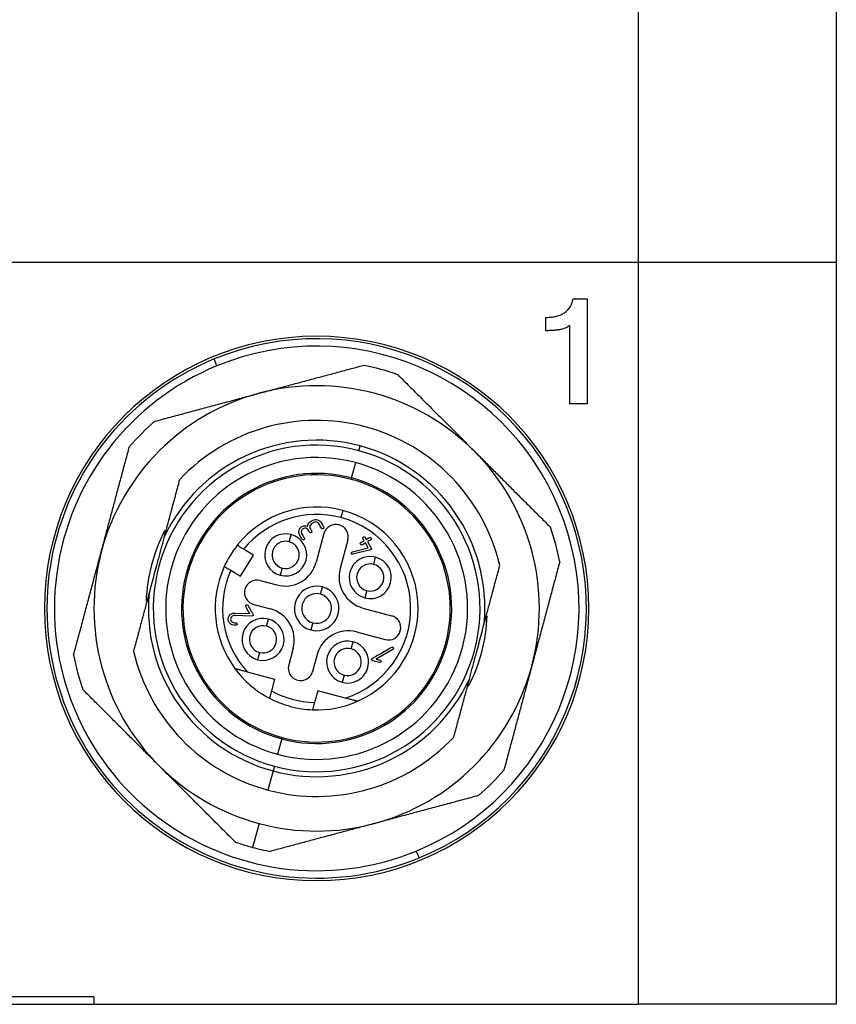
# Model space of a CAD drawing. Header units: inches. Extents: x 0.86 to 7.63, y 2.11 to 8.98.
# Tile 2 of 9: x 1.63 to 2.27, y 4.51 to 5.29. Entities that reach past the tile are written whole.
import ezdxf

# ---------------------------------------------------------------- set-up
doc = ezdxf.new("R2010")
doc.units = ezdxf.units.IN
doc.header["$MEASUREMENT"] = 0

msp = doc.modelspace()

# ---------------------------------------------------------------- linework, layer by layer
at = {"color": 7, "linetype": 'Continuous', "lineweight": 25}
for p, q in [((2.11722, 5.10071), (2.11722, 5.48851)), ((2.2747, 5.48851), (2.2747, 5.10071)), ((1.13297, 5.10071), (2.11722, 5.10071)), ((2.11722, 4.51016), (2.11722, 5.10071)), ((2.11722, 5.10071), (2.2747, 5.10071)), ((2.2747, 5.10071), (2.2747, 4.51016)), ((2.06526, 5.07151), (2.07649, 5.07151)), ((2.07649, 5.07151), (2.07649, 4.98778)), ((2.04363, 5.04607), (2.04363, 5.05667)), ((2.06271, 4.98778), (2.06271, 5.05035)), ((1.78204, 5.01814), (1.77979, 5.0236)), ((2.07649, 4.98778), (2.06271, 4.98778)), ((1.89494, 4.95062), (1.89596, 4.95442)), ((1.88912, 4.92891), (1.89239, 4.94111)), ((1.88883, 4.9278), (1.88912, 4.92891)), ((1.8822, 4.90308), (1.88067, 4.89738)), ((1.83951, 4.8782), (1.84104, 4.8839)), ((1.86709, 4.88471), (1.86098, 4.8619)), ((1.88611, 4.87962), (1.87999, 4.8568)), ((1.88974, 4.87017), (1.90236, 4.87331)), ((1.90236, 4.87331), (1.90006, 4.8773)), ((1.90176, 4.87829), (1.90472, 4.87317)), ((1.80078, 4.85067), (1.81107, 4.86746)), ((1.81107, 4.86746), (1.80323, 4.87226)), ((1.90411, 4.87172), (1.89021, 4.86824)), ((1.90674, 4.86019), (1.90826, 4.86589)), ((1.83391, 4.85728), (1.83238, 4.85158)), ((1.79295, 4.85547), (1.80078, 4.85067)), ((1.81633, 4.84737), (1.82964, 4.8438)), ((1.86437, 4.83653), (1.8659, 4.84224)), ((1.90113, 4.83927), (1.8996, 4.83357)), ((1.81123, 4.82835), (1.82454, 4.82479)), ((1.8097, 4.81905), (1.79606, 4.81951)), ((1.79632, 4.82147), (1.80804, 4.82108)), ((1.89809, 4.82546), (1.92091, 4.81935)), ((1.8215, 4.81097), (1.82303, 4.81668)), ((1.85826, 4.81371), (1.85673, 4.80801)), ((1.89299, 4.80645), (1.91581, 4.80033)), ((1.88872, 4.79296), (1.89025, 4.79867)), ((1.81589, 4.79006), (1.81437, 4.78435)), ((1.84264, 4.79344), (1.83907, 4.78013)), ((1.86165, 4.78835), (1.85809, 4.77504)), ((1.9219, 4.79254), (1.90861, 4.78487)), ((1.9112, 4.78215), (1.90594, 4.78356)), ((1.90861, 4.78487), (1.9117, 4.78404)), ((1.80604, 4.77472), (1.8279, 4.76886)), ((1.88312, 4.77205), (1.88159, 4.76634)), ((1.8279, 4.76886), (1.82539, 4.75951)), ((1.86213, 4.75969), (1.85962, 4.75034)), ((1.88398, 4.75384), (1.86213, 4.75969)), ((1.83351, 4.72133), (1.83024, 4.70914)), ((1.8338, 4.72245), (1.83351, 4.72133)), ((1.82667, 4.69583), (1.8226, 4.68061)), ((1.82769, 4.69963), (1.82667, 4.69583)), ((1.81547, 4.654), (1.81037, 4.63499)), ((1.9406, 4.63211), (1.94284, 4.62665)), ((1.68415, 4.51607), (1.56604, 4.51607)), ((1.68415, 4.51607), (1.68415, 4.51016)), ((1.56604, 4.51016), (1.68415, 4.51016)), ((1.68415, 4.51016), (2.11722, 4.51016)), ((2.2747, 4.51016), (2.11722, 4.51016))]:
    msp.add_line(p, q, dxfattribs=at)
for centre, radius, start, end in [((1.86132, 4.82512), 0.21654, 90, 270), ((1.86132, 4.82512), 0.21457, 292.33019, 112.33019), ((1.86132, 4.82512), 0.21654, 270, 90), ((1.86132, 4.82512), 0.20866, 292.33019, 112.33019), ((1.86132, 4.82512), 0.21457, 112.33019, 292.33019), ((1.86132, 4.82512), 0.20866, 112.33019, 292.33019), ((1.86132, 4.82513), 0.19685, 70.84262, 79.15876), ((1.86132, 4.82513), 0.17717, 45.00069, 105.00069), ((1.86132, 4.82513), 0.17717, 105.00069, 165.00069), ((1.86132, 4.82512), 0.14961, 13.16727, 136.83411), ((1.86132, 4.82513), 0.19685, 130.84262, 139.15876), ((1.86132, 4.82512), 0.13386, 75.00069, 155.16246), ((1.86132, 4.82512), 0.12992, 75.00069, 255.00069), ((1.86132, 4.82512), 0.13386, 354.83891, 75.00069), ((1.86132, 4.82512), 0.12008, 75.00069, 255.00069), ((1.86132, 4.82512), 0.12992, 255.00069, 75.00069), ((1.86132, 4.82513), 0.17717, 345.00069, 45.00069), ((1.86132, 4.82512), 0.12008, 255.00069, 75.00069), ((1.86132, 4.82512), 0.10745, 75.00069, 255.00069), ((1.86132, 4.82512), 0.1063, 75.00069, 255.00069), ((1.86132, 4.82512), 0.10745, 255.00069, 75.00069), ((1.86132, 4.82512), 0.1063, 255.00069, 75.00069), ((1.86132, 4.82512), 0.08071, 75.00069, 141.49596), ((1.86132, 4.82512), 0.0748, 75.00069, 140.93984), ((1.86132, 4.82512), 0.0748, 287.63759, 75.00069), ((1.86132, 4.82512), 0.08071, 293.69543, 75.00069), ((1.8766, 4.88217), 0.00984, 75.00069, 165.00069), ((1.8766, 4.88217), 0.00984, 345.00069, 75.00069), ((1.86132, 4.82513), 0.19685, 10.84262, 19.15876), ((1.86132, 4.82513), 0.13583, 152.87629, 177.53103), ((1.83671, 4.86774), 0.01673, 75.00069, 255.00069), ((1.83671, 4.86774), 0.01673, 255.00069, 75.00069), ((1.86132, 4.82512), 0.08071, 141.49596, 155.50541), ((1.83671, 4.86774), 0.01083, 75.00069, 255.00069), ((1.83671, 4.86774), 0.01083, 255.00069, 75.00069), ((1.86132, 4.82513), 0.17717, 165.00069, 225.00069), ((1.90393, 4.84973), 0.01673, 75.00069, 255.00069), ((1.90393, 4.84973), 0.01673, 255.00069, 75.00069), ((1.86132, 4.82512), 0.08071, 155.50541, 216.30595), ((1.83626, 4.86852), 0.02559, 255.00069, 345.00069), ((1.90393, 4.84973), 0.01083, 75.00069, 255.00069), ((1.90393, 4.84973), 0.01083, 255.00069, 75.00069), ((1.86132, 4.82512), 0.0748, 156.06153, 222.36379), ((1.90471, 4.85018), 0.02559, 165.00069, 255.00069), ((1.81378, 4.83786), 0.00984, 75.00069, 255.00069), ((1.86132, 4.82512), 0.01772, 75.00069, 255.00069), ((1.86132, 4.82512), 0.01772, 255.00069, 75.00069), ((1.86132, 4.82512), 0.13386, 174.83891, 255.00069), ((1.86132, 4.82512), 0.01181, 75.00069, 255.00069), ((1.86132, 4.82512), 0.01181, 255.00069, 75.00069), ((1.81792, 4.80007), 0.02559, 345.00069, 75.00069), ((1.91836, 4.80984), 0.00984, 255.00069, 75.00069), ((1.86132, 4.82513), 0.13583, 332.87628, 357.53103), ((1.8187, 4.80052), 0.01673, 75.00069, 255.00069), ((1.8187, 4.80052), 0.01083, 75.00069, 255.00069), ((1.8187, 4.80052), 0.01673, 255.00069, 75.00069), ((1.8187, 4.80052), 0.01083, 255.00069, 75.00069), ((1.88637, 4.78173), 0.02559, 75.00069, 165.00069), ((1.88592, 4.7825), 0.01673, 75.00069, 255.00069), ((1.88592, 4.7825), 0.01673, 255.00069, 75.00069), ((1.86132, 4.82513), 0.19685, 190.84262, 199.15876), ((1.86132, 4.82512), 0.14961, 193.16727, 255.00069), ((1.88592, 4.7825), 0.01083, 75.00069, 255.00069), ((1.88592, 4.7825), 0.01083, 255.00069, 75.00069), ((1.84858, 4.77759), 0.00984, 165.00069, 345.00069), ((1.86132, 4.82513), 0.17717, 285.00069, 345.00069), ((1.86132, 4.82512), 0.08071, 216.30595, 242.3203), ((1.86132, 4.82512), 0.13386, 255.00069, 335.16246), ((1.86132, 4.82512), 0.0748, 241.30045, 268.70092), ((1.86132, 4.82512), 0.08071, 242.3203, 255.00069), ((1.86132, 4.82512), 0.08071, 267.68107, 293.69543), ((1.86132, 4.82512), 0.08071, 255.00069, 267.68107), ((1.86132, 4.82512), 0.14961, 255.00069, 316.83411), ((1.86132, 4.82513), 0.17717, 225.00069, 255.00069), ((1.86132, 4.82513), 0.19685, 310.84262, 319.15876), ((1.86132, 4.82513), 0.17717, 255.00069, 285.00069), ((1.86132, 4.82513), 0.19685, 250.84262, 255.00069), ((1.86132, 4.82513), 0.19685, 255.00069, 259.15876)]:
    msp.add_arc(centre, radius, start, end, dxfattribs=at)
for points, knots in [([(2.04363, 5.05667), (2.0444, 5.05669), (2.04589, 5.05672), (2.04806, 5.05687), (2.05011, 5.05718), (2.05204, 5.05756), (2.05383, 5.05811), (2.05551, 5.05872), (2.05705, 5.05949), (2.05848, 5.06035), (2.05977, 5.06135), (2.06095, 5.06245), (2.06198, 5.06368), (2.06291, 5.06502), (2.06368, 5.06648), (2.06435, 5.06805), (2.06488, 5.06974), (2.06513, 5.07092), (2.06526, 5.07151)], [0, 0, 0, 0, 0.079656, 0.154915, 0.226124, 0.293979, 0.358503, 0.420319, 0.479752, 0.536832, 0.593202, 0.648313, 0.703984, 0.759595, 0.816744, 0.875262, 0.936499, 1, 1, 1, 1]), ([(2.06271, 5.05035), (2.06232, 5.05), (2.06148, 5.04926), (2.05989, 5.04841), (2.05799, 5.04768), (2.05576, 5.0471), (2.0532, 5.04662), (2.0503, 5.04631), (2.04708, 5.04611), (2.04482, 5.04609), (2.04363, 5.04607)], [0, 0, 0, 0, 0.078439, 0.168017, 0.268678, 0.383856, 0.513938, 0.660151, 0.821498, 1, 1, 1, 1]), ([(1.81546, 4.99626), (1.81876, 4.99714), (1.82539, 4.99892), (1.83541, 5.0016), (1.84557, 5.00433), (1.85586, 5.00708), (1.86629, 5.00988), (1.87686, 5.01271), (1.88756, 5.01558), (1.89473, 5.0175), (1.89834, 5.01847)], [0, 0, 0, 0, 0.118957, 0.239585, 0.361913, 0.48597, 0.611782, 0.739374, 0.868772, 1, 1, 1, 1]), ([(1.92592, 5.01108), (1.92893, 5.00806), (1.93492, 5.00207), (1.94385, 4.99314), (1.95265, 4.98434), (1.96132, 4.97567), (1.96986, 4.96714), (1.97827, 4.95873), (1.98383, 4.95317), (1.98659, 4.95041)], [0, 0, 0, 0, 0.149825, 0.297264, 0.442355, 0.585133, 0.725639, 0.863914, 1, 1, 1, 1]), ([(1.73258, 4.97405), (1.7367, 4.97515), (1.74488, 4.97735), (1.75708, 4.98061), (1.7691, 4.98384), (1.78094, 4.98701), (1.79261, 4.99013), (1.80409, 4.99321), (1.81169, 4.99525), (1.81546, 4.99626)], [0, 0, 0, 0, 0.149825, 0.297264, 0.442355, 0.585133, 0.725639, 0.863914, 1, 1, 1, 1]), ([(1.69019, 4.87098), (1.69107, 4.87428), (1.69285, 4.88091), (1.69553, 4.89093), (1.69825, 4.90109), (1.70101, 4.91138), (1.70381, 4.92181), (1.70664, 4.93238), (1.70951, 4.94308), (1.71143, 4.95025), (1.71239, 4.95386)], [0, 0, 0, 0, 0.118957, 0.239585, 0.361913, 0.48597, 0.611782, 0.739374, 0.868772, 1, 1, 1, 1]), ([(1.98659, 4.95041), (1.989, 4.94799), (1.99386, 4.94314), (2.0012, 4.9358), (2.00863, 4.92837), (2.01617, 4.92083), (2.0238, 4.9132), (2.03154, 4.90546), (2.03937, 4.89763), (2.04462, 4.89238), (2.04726, 4.88973)], [0, 0, 0, 0, 0.118957, 0.239585, 0.361913, 0.48597, 0.611782, 0.739374, 0.868772, 1, 1, 1, 1]), ([(1.7522, 4.92747), (1.75169, 4.92557), (1.75068, 4.92181), (1.74916, 4.91614), (1.74765, 4.91051), (1.74594, 4.90415), (1.74404, 4.89705), (1.74194, 4.8892), (1.74054, 4.88395), (1.73984, 4.88135)], [0, 0, 0, 0, 0.128975, 0.2552436, 0.3791014, 0.5008737, 0.6710607, 0.8369797, 1, 1, 1, 1]), ([(1.85283, 4.88887), (1.8522, 4.88904), (1.85159, 4.889), (1.8504, 4.88852), (1.84987, 4.88809), (1.84922, 4.88703), (1.84906, 4.88634), (1.84917, 4.8851), (1.84951, 4.88452), (1.85018, 4.88336), (1.85069, 4.88248), (1.85119, 4.88161), (1.85153, 4.88103), (1.85167, 4.88074), (1.85164, 4.88026), (1.85151, 4.88005), (1.85101, 4.87969), (1.8507, 4.87957), (1.85022, 4.87963), (1.85001, 4.87977), (1.84966, 4.88029), (1.8495, 4.88061), (1.84899, 4.88148), (1.84866, 4.88206), (1.84798, 4.88323), (1.84761, 4.8838), (1.84719, 4.885), (1.8471, 4.88561), (1.84718, 4.88687), (1.84735, 4.88754), (1.84788, 4.8887), (1.84825, 4.8892), (1.84918, 4.89005), (1.84978, 4.89041), (1.85154, 4.89109), (1.85275, 4.89106), (1.854, 4.89053)], [0, 0, 0, 0, 0.0625, 0.0625, 0.125, 0.125, 0.1875, 0.1875, 0.25, 0.25, 0.3125, 0.34375, 0.34375, 0.375, 0.375, 0.40625, 0.40625, 0.4375, 0.4375, 0.46875, 0.46875, 0.5, 0.5, 0.5625, 0.5625, 0.625, 0.625, 0.6875, 0.6875, 0.75, 0.75, 0.8125, 0.8125, 0.875, 0.875, 1, 1, 1, 1]), ([(1.85603, 4.8907), (1.85589, 4.89019), (1.85589, 4.88969), (1.85614, 4.88874), (1.85643, 4.88828), (1.85683, 4.88759), (1.85697, 4.88735), (1.85723, 4.88689), (1.85739, 4.88666), (1.85757, 4.88602), (1.85739, 4.88567), (1.85647, 4.88515), (1.85609, 4.88518), (1.85564, 4.88568), (1.85551, 4.88594), (1.85524, 4.8864), (1.85511, 4.88663), (1.85471, 4.88732), (1.85446, 4.8878), (1.85376, 4.88849), (1.85333, 4.88873), (1.85283, 4.88887)], [0, 0, 0, 0, 0.125, 0.125, 0.25, 0.25, 0.3125, 0.3125, 0.375, 0.375, 0.5, 0.5, 0.625, 0.625, 0.6875, 0.6875, 0.75, 0.75, 0.875, 0.875, 1, 1, 1, 1]), ([(1.854, 4.89053), (1.85415, 4.89176), (1.85465, 4.89275), (1.8559, 4.8939), (1.85643, 4.89421), (1.85748, 4.89482), (1.85801, 4.89516), (1.85962, 4.89591), (1.86075, 4.89599), (1.86309, 4.89533), (1.86401, 4.89467), (1.865, 4.89318), (1.86528, 4.89263), (1.86589, 4.89158), (1.8662, 4.89105), (1.86666, 4.89026), (1.86684, 4.88998), (1.86702, 4.88949), (1.86702, 4.88926), (1.86681, 4.88887), (1.86658, 4.88868), (1.86607, 4.88844), (1.86584, 4.88842), (1.86523, 4.88864), (1.86495, 4.88927), (1.86434, 4.89033), (1.86404, 4.89086), (1.86343, 4.89191), (1.86315, 4.89249), (1.8624, 4.89334), (1.86193, 4.89363), (1.86135, 4.89379)], [0, 0, 0, 0, 0.125, 0.125, 0.1875, 0.1875, 0.25, 0.25, 0.375, 0.375, 0.5, 0.5, 0.5625, 0.5625, 0.625, 0.625, 0.65625, 0.65625, 0.6875, 0.6875, 0.71875, 0.71875, 0.75, 0.75, 0.8125, 0.8125, 0.875, 0.875, 0.9375, 0.9375, 1, 1, 1, 1]), ([(1.86135, 4.89379), (1.86081, 4.89394), (1.86029, 4.89393), (1.85926, 4.89362), (1.85877, 4.89329), (1.85777, 4.89271), (1.85724, 4.89245), (1.85645, 4.89172), (1.85618, 4.89126), (1.85603, 4.8907)], [0, 0, 0, 0, 0.25, 0.25, 0.5, 0.5, 0.75, 0.75, 1, 1, 1, 1]), ([(1.73984, 4.88135), (1.73944, 4.87988), (1.73866, 4.87695), (1.73747, 4.87253), (1.73628, 4.86811), (1.73509, 4.86368), (1.73364, 4.85826), (1.73193, 4.85185), (1.72996, 4.84448), (1.72865, 4.83961), (1.728, 4.83716)], [0, 0, 0, 0, 0.1006729, 0.2007237, 0.3004922, 0.4003247, 0.5005718, 0.6669561, 0.8329011, 1, 1, 1, 1]), ([(1.89907, 4.87901), (1.89875, 4.87958), (1.89842, 4.88014), (1.89776, 4.88128), (1.89788, 4.88173), (1.89902, 4.88238), (1.89947, 4.88226), (1.90012, 4.88113), (1.90045, 4.88056), (1.90078, 4.87999)], [0, 0, 0, 0, 0.25, 0.25, 0.5, 0.5, 0.75, 0.75, 1, 1, 1, 1]), ([(1.90078, 4.87999), (1.90149, 4.8804), (1.9022, 4.88081), (1.90326, 4.88143), (1.90362, 4.88165), (1.90422, 4.88164), (1.90448, 4.88146), (1.90489, 4.88075), (1.90491, 4.88044), (1.90462, 4.87992), (1.90425, 4.87972), (1.90318, 4.87911), (1.90247, 4.8787), (1.90176, 4.87829)], [0, 0, 0, 0, 0.25, 0.25, 0.375, 0.375, 0.5, 0.5, 0.625, 0.625, 0.75, 0.75, 1, 1, 1, 1]), ([(1.80323, 4.87226), (1.8029, 4.87246), (1.80224, 4.87287), (1.80129, 4.87345), (1.80042, 4.87399), (1.79939, 4.87461), (1.79835, 4.87525), (1.79822, 4.87533), (1.79816, 4.87537)], [0, 0, 0, 0, 0.1260856, 0.2483087, 0.371554, 0.5005903, 0.7483028, 1, 1, 1, 1]), ([(1.90006, 4.8773), (1.89935, 4.87689), (1.89864, 4.87648), (1.89758, 4.87587), (1.89721, 4.87564), (1.89661, 4.87565), (1.89636, 4.87583), (1.89595, 4.87654), (1.89592, 4.87685), (1.89621, 4.87737), (1.89659, 4.87757), (1.89766, 4.87819), (1.89836, 4.8786), (1.89907, 4.87901)], [0, 0, 0, 0, 0.25, 0.25, 0.375, 0.375, 0.5, 0.5, 0.625, 0.625, 0.75, 0.75, 1, 1, 1, 1]), ([(1.90472, 4.87317), (1.90491, 4.87284), (1.90496, 4.87241), (1.90468, 4.87206), (1.90442, 4.87186), (1.90424, 4.87176), (1.90411, 4.87172)], [0, 0, 0, 0, 0.5, 0.75, 0.75, 1, 1, 1, 1]), ([(1.66798, 4.7881), (1.66909, 4.79222), (1.67128, 4.8004), (1.67455, 4.8126), (1.67777, 4.82462), (1.68094, 4.83646), (1.68406, 4.84813), (1.68714, 4.85961), (1.68918, 4.86721), (1.69019, 4.87098)], [0, 0, 0, 0, 0.149825, 0.297264, 0.442355, 0.585133, 0.725639, 0.863914, 1, 1, 1, 1]), ([(1.89021, 4.86824), (1.88991, 4.86817), (1.88965, 4.8682), (1.88923, 4.86848), (1.88905, 4.86877), (1.8889, 4.86926), (1.88892, 4.86948), (1.88918, 4.86987), (1.88939, 4.87006), (1.88974, 4.87017)], [0, 0, 0, 0, 0.25, 0.25, 0.5, 0.5, 0.75, 0.75, 1, 1, 1, 1]), ([(1.78787, 4.85859), (1.78789, 4.85858), (1.78792, 4.85855), (1.78822, 4.85837), (1.78869, 4.85808), (1.78954, 4.85756), (1.79094, 4.8567), (1.79227, 4.85589), (1.79295, 4.85547)], [0, 0, 0, 0, 0.125906, 0.247983, 0.371311, 0.500822, 0.747984, 1, 1, 1, 1]), ([(1.99463, 4.81308), (1.99505, 4.81464), (1.99589, 4.81777), (1.99714, 4.82246), (1.9984, 4.82716), (1.99967, 4.83188), (2.00153, 4.83882), (2.00399, 4.84802), (2.00598, 4.85542), (2.00699, 4.8592)], [0, 0, 0, 0, 0.097645, 0.196059, 0.295551, 0.396418, 0.498934, 0.744394, 1, 1, 1, 1]), ([(2.05465, 4.86216), (2.05355, 4.85804), (2.05136, 4.84986), (2.04809, 4.83766), (2.04487, 4.82564), (2.04169, 4.8138), (2.03857, 4.80213), (2.03549, 4.79065), (2.03346, 4.78305), (2.03245, 4.77928)], [0, 0, 0, 0, 0.149825, 0.297264, 0.442355, 0.585133, 0.725639, 0.863914, 1, 1, 1, 1]), ([(1.728, 4.83716), (1.72758, 4.8356), (1.72674, 4.83247), (1.72549, 4.82779), (1.72423, 4.82309), (1.72296, 4.81836), (1.7211, 4.81143), (1.71864, 4.80223), (1.71665, 4.79482), (1.71564, 4.79104)], [0, 0, 0, 0, 0.097645, 0.196059, 0.295551, 0.396418, 0.498934, 0.744394, 1, 1, 1, 1]), ([(1.80804, 4.82108), (1.80719, 4.82255), (1.80634, 4.82403), (1.80527, 4.82588), (1.805, 4.82626), (1.80475, 4.82695), (1.80481, 4.82725), (1.80518, 4.82762), (1.80537, 4.82774), (1.80572, 4.82788), (1.80589, 4.82791), (1.80634, 4.82784), (1.80658, 4.82756), (1.80764, 4.82571), (1.80892, 4.82349), (1.8102, 4.82128), (1.81084, 4.82017), (1.81087, 4.81985), (1.81054, 4.81931), (1.81015, 4.81904), (1.8097, 4.81905)], [0, 0, 0, 0, 0.25, 0.25, 0.3125, 0.3125, 0.375, 0.375, 0.40625, 0.40625, 0.4375, 0.4375, 0.5, 0.5, 0.75, 0.875, 0.875, 0.9375, 0.9375, 1, 1, 1, 1]), ([(1.79709, 4.81168), (1.79486, 4.81159), (1.79321, 4.81214), (1.79162, 4.81395), (1.79123, 4.81473), (1.79088, 4.81625), (1.7909, 4.81703), (1.79112, 4.81784)], [0, 0, 0, 0, 0.5, 0.5, 0.75, 0.75, 1, 1, 1, 1]), ([(1.79112, 4.81784), (1.79142, 4.81894), (1.79201, 4.81982), (1.79378, 4.82114), (1.79493, 4.82152), (1.79632, 4.82147)], [0, 0, 0, 0, 0.5, 0.5, 1, 1, 1, 1]), ([(1.79606, 4.81951), (1.79514, 4.81954), (1.79434, 4.8192), (1.79351, 4.81839), (1.7933, 4.81807), (1.793, 4.81734), (1.79292, 4.81692), (1.79292, 4.81577), (1.79321, 4.81497), (1.79455, 4.81391), (1.7956, 4.81365), (1.79701, 4.81365)], [0, 0, 0, 0, 0.25, 0.25, 0.375, 0.375, 0.5, 0.5, 0.75, 0.75, 1, 1, 1, 1]), ([(1.79701, 4.81365), (1.79729, 4.81365), (1.79752, 4.81356), (1.79787, 4.81316), (1.798, 4.81287), (1.79804, 4.81243), (1.79797, 4.81223), (1.79765, 4.81188), (1.79737, 4.8117), (1.79709, 4.81168)], [0, 0, 0, 0, 0.25, 0.25, 0.5, 0.5, 0.75, 0.75, 1, 1, 1, 1]), ([(1.98279, 4.7689), (1.98319, 4.77036), (1.98397, 4.77329), (1.98515, 4.7777), (1.98634, 4.78211), (1.98753, 4.78653), (1.98898, 4.79195), (1.9907, 4.79836), (1.99267, 4.80575), (1.99397, 4.81063), (1.99463, 4.81308)], [0, 0, 0, 0, 0.100449, 0.20028, 0.29983, 0.399444, 0.49947, 0.666222, 0.83253, 1, 1, 1, 1]), ([(1.90594, 4.78356), (1.90527, 4.78373), (1.90503, 4.78425), (1.90503, 4.78481), (1.9051, 4.78498), (1.90537, 4.78528), (1.90559, 4.7854), (1.90669, 4.78604), (1.90934, 4.78757), (1.91374, 4.79011), (1.9177, 4.7924), (1.91991, 4.79367), (1.92079, 4.79418), (1.92124, 4.79447), (1.92178, 4.79439), (1.92194, 4.7943), (1.92223, 4.79397), (1.92236, 4.79373), (1.92251, 4.79313), (1.92234, 4.7928), (1.9219, 4.79254)], [0, 0, 0, 0, 0.0625, 0.0625, 0.09375, 0.09375, 0.125, 0.125, 0.25, 0.5, 0.75, 0.8125, 0.8125, 0.875, 0.875, 0.90625, 0.90625, 0.9375, 0.9375, 1, 1, 1, 1]), ([(1.9117, 4.78404), (1.91199, 4.78396), (1.9122, 4.78377), (1.91246, 4.78326), (1.91254, 4.78281), (1.91225, 4.78245), (1.91177, 4.78214), (1.91148, 4.78207), (1.9112, 4.78215)], [0, 0, 0, 0, 0.25, 0.25, 0.5, 0.75, 0.75, 1, 1, 1, 1]), ([(2.03245, 4.77928), (2.03156, 4.77598), (2.02979, 4.76935), (2.0271, 4.75933), (2.02438, 4.74917), (2.02162, 4.73888), (2.01883, 4.72845), (2.016, 4.71788), (2.01313, 4.70718), (2.01121, 4.70001), (2.01024, 4.6964)], [0, 0, 0, 0, 0.118957, 0.239585, 0.361913, 0.48597, 0.611782, 0.739374, 0.868772, 1, 1, 1, 1]), ([(1.79627, 4.77734), (1.79629, 4.77733), (1.79632, 4.77732), (1.79657, 4.77725), (1.79696, 4.77715), (1.79751, 4.777), (1.79821, 4.77681), (1.79905, 4.77659), (1.8005, 4.77621), (1.80284, 4.77557), (1.80491, 4.77502), (1.80604, 4.77472)], [0, 0, 0, 0, 0.059934, 0.12183, 0.187115, 0.256967, 0.332298, 0.413769, 0.501835, 0.724934, 1, 1, 1, 1]), ([(1.97043, 4.72278), (1.97094, 4.72468), (1.97195, 4.72844), (1.97347, 4.73411), (1.97498, 4.73973), (1.97669, 4.74609), (1.97859, 4.7532), (1.98069, 4.76104), (1.98209, 4.76629), (1.98279, 4.7689)], [0, 0, 0, 0, 0.128975, 0.255244, 0.379101, 0.500874, 0.671061, 0.83698, 1, 1, 1, 1]), ([(1.73604, 4.69985), (1.73363, 4.70227), (1.72877, 4.70712), (1.72144, 4.71446), (1.714, 4.72189), (1.70647, 4.72943), (1.69883, 4.73706), (1.6911, 4.7448), (1.68326, 4.75263), (1.67801, 4.75788), (1.67537, 4.76053)], [0, 0, 0, 0, 0.118957, 0.239585, 0.361913, 0.48597, 0.611782, 0.739374, 0.868772, 1, 1, 1, 1]), ([(1.82539, 4.75951), (1.8253, 4.75916), (1.82512, 4.75848), (1.82486, 4.75753), (1.82464, 4.7567), (1.82445, 4.75599), (1.82418, 4.75499), (1.82389, 4.75391), (1.82385, 4.75374), (1.82382, 4.75365)], [0, 0, 0, 0, 0.116072, 0.224259, 0.324545, 0.416926, 0.501413, 0.755413, 1, 1, 1, 1]), ([(1.85962, 4.75034), (1.85952, 4.74996), (1.85932, 4.7492), (1.85902, 4.74812), (1.85875, 4.74711), (1.85851, 4.74621), (1.85831, 4.74546), (1.85817, 4.74492), (1.85807, 4.74455), (1.85806, 4.7445), (1.85805, 4.74448)], [0, 0, 0, 0, 0.126287, 0.248627, 0.371697, 0.500093, 0.621272, 0.746975, 0.87326, 1, 1, 1, 1]), ([(1.89375, 4.75122), (1.89374, 4.75122), (1.89371, 4.75123), (1.89347, 4.75129), (1.89309, 4.7514), (1.89247, 4.75156), (1.89145, 4.75183), (1.88969, 4.75231), (1.88715, 4.75299), (1.88508, 4.75354), (1.88398, 4.75384)], [0, 0, 0, 0, 0.058258, 0.117963, 0.181386, 0.250431, 0.364408, 0.500948, 0.733597, 1, 1, 1, 1]), ([(1.79672, 4.63918), (1.7937, 4.6422), (1.78771, 4.64819), (1.77878, 4.65712), (1.76998, 4.66592), (1.76131, 4.67459), (1.75277, 4.68312), (1.74437, 4.69153), (1.7388, 4.69709), (1.73604, 4.69985)], [0, 0, 0, 0, 0.149825, 0.297264, 0.442355, 0.585133, 0.725639, 0.863914, 1, 1, 1, 1]), ([(1.99005, 4.67621), (1.98593, 4.67511), (1.97775, 4.67291), (1.96555, 4.66964), (1.95353, 4.66642), (1.94169, 4.66325), (1.93003, 4.66013), (1.91854, 4.65705), (1.91094, 4.65501), (1.90717, 4.654)], [0, 0, 0, 0, 0.149825, 0.297264, 0.442355, 0.585133, 0.725639, 0.863914, 1, 1, 1, 1]), ([(1.90717, 4.654), (1.90388, 4.65312), (1.89724, 4.65134), (1.88722, 4.64866), (1.87707, 4.64593), (1.86677, 4.64318), (1.85634, 4.64038), (1.84578, 4.63755), (1.83508, 4.63468), (1.8279, 4.63276), (1.82429, 4.63179)], [0, 0, 0, 0, 0.118957, 0.239585, 0.361913, 0.48597, 0.611782, 0.739374, 0.868772, 1, 1, 1, 1])]:
    msp.add_open_spline(points, degree=3, knots=knots, dxfattribs=at)

doc.saveas('drawing.dxf')
